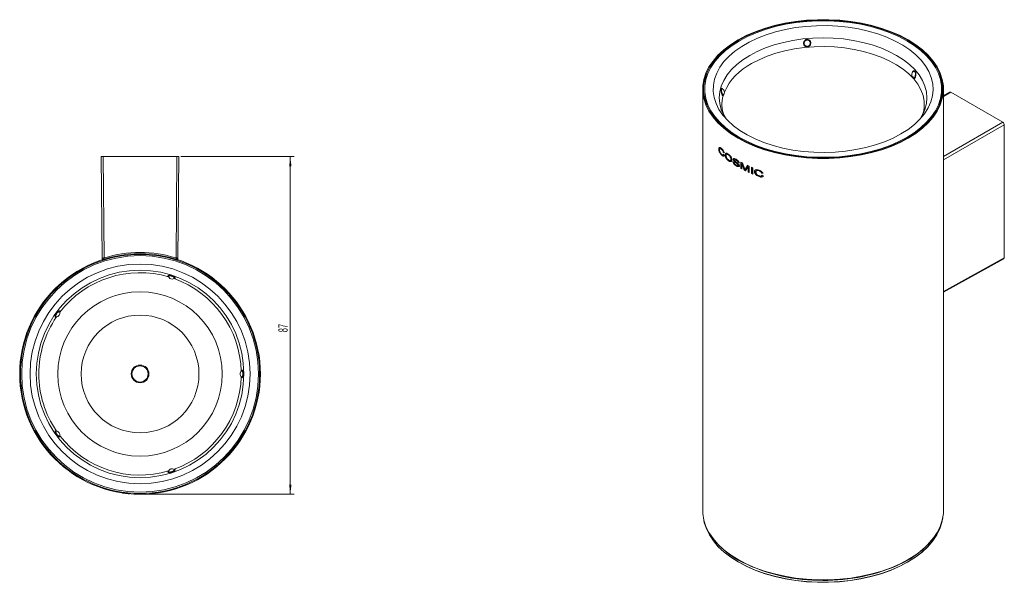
# Model space of a CAD drawing. Header units: millimetres. Extents: x -57 to 206, y 31 to 350.
# Tile 1 of 2: x -57 to 197, y 31 to 176. Entities that reach past the tile are written whole.
import ezdxf

# ---------------------------------------------------------------- set-up
doc = ezdxf.new("R2010")
doc.units = ezdxf.units.MM
doc.styles.add('SLDTEXTSTYLE0', font='TXT', dxfattribs={"width": 0.605})
doc.dimstyles.new('SLDDIMSTYLE0', dxfattribs={"dimtxt": 2.311487, "dimasz": 2.5, "dimexe": 0, "dimexo": 0.0625, "dimgap": 0.577872, "dimtad": 2, "dimrnd": 1e-09, "dimzin": 12, "dimdsep": 46, "dimtxsty": 'SLDTEXTSTYLE0', "dimsah": 1, "dimcen": 0.09, "dimadec": 0, "dimazin": 0, "dimtfac": 1, "dimtofl": 0, "dimtmove": 0, "dimatfit": 3, "dimfxl": 1, "dimtolj": 1, "dimtzin": 12, "dimarcsym": 0})

# ---------------------------------------------------------------- blocks, each defined once
blk = doc.blocks.new('*D3')
at = {"color": 7, "linetype": 'Continuous', "lineweight": 0}
for p, q in [((-15.32, 140.44), (13.88, 140.44)), ((12.88, 140.44), (12.88, 53.44)), ((-24.82, 53.44), (13.88, 53.44))]:
    blk.add_line(p, q, dxfattribs=at)
for points in [[(12.88, 140.44), (12.57, 137.94), (13.19, 137.94)], [(12.88, 53.44), (13.19, 55.94), (12.57, 55.94)]]:
    blk.add_solid(points, dxfattribs=at)
at = {"color": 7, "linetype": 'Continuous', "lineweight": 0, "insert": (9.81, 95.18), "char_height": 2.381, "attachment_point": 1, "rotation": 90, "style": 'SLDTEXTSTYLE0'}
blk.add_mtext('87', dxfattribs=at)

msp = doc.modelspace()

# ---------------------------------------------------------------- linework, layer by layer
at = {"color": 7, "linetype": 'Continuous', "lineweight": 15}
for p, q in [((119.113, 157.86), (119.113, 49.26)), ((181.113, 49.26), (181.113, 157.86)), ((182.741, 157.063), (181.113, 156.09)), ((182.993, 157.04), (196.428, 149.284)), ((196.782, 114.377), (196.782, 148.671)), ((123.961, 142.322), (124.046, 142.353)), ((-35.595, 114.272), (-35.823, 140.442)), ((-35.823, 140.442), (-35.323, 140.442)), ((-35.323, 140.442), (-16.323, 140.442)), ((-35.323, 140.442), (-35.096, 114.334)), ((-16.551, 114.334), (-16.323, 140.442)), ((-16.323, 140.442), (-15.823, 140.442)), ((-15.823, 140.442), (-16.052, 114.272)), ((124.624, 141.459), (124.393, 141.606)), ((124.436, 141.015), (124.519, 141.048)), ((124.436, 141.015), (124.668, 140.766)), ((124.706, 141.492), (124.476, 141.638)), ((127.244, 139.606), (127.318, 139.645)), ((127.695, 139.571), (127.767, 139.611)), ((128.006, 138.593), (127.264, 139.225)), ((128.077, 138.634), (127.338, 139.264)), ((128.183, 138.989), (128.254, 139.03)), ((128.238, 138.238), (128.308, 138.279)), ((128.883, 137.425), (128.883, 139.058)), ((128.883, 137.425), (128.951, 137.467)), ((128.951, 137.467), (128.951, 139.021)), ((129.184, 138.646), (129.251, 138.689)), ((129.184, 138.646), (129.184, 137.264)), ((129.805, 136.945), (129.184, 138.646)), ((129.87, 136.988), (129.251, 138.689)), ((129.348, 138.811), (129.874, 137.397)), ((129.805, 136.945), (129.87, 136.988)), ((129.874, 137.397), (129.981, 137.105)), ((129.981, 137.105), (130.105, 137.303)), ((129.981, 137.105), (130.046, 137.148)), ((130.046, 137.148), (130.169, 137.347)), ((130.782, 137.857), (130.1, 136.799)), ((130.105, 137.303), (130.669, 138.161)), ((130.105, 137.303), (130.169, 137.347)), ((130.169, 137.347), (130.732, 138.206)), ((130.782, 137.857), (130.844, 137.903)), ((130.782, 136.476), (130.782, 137.857)), ((130.844, 136.521), (130.844, 137.903)), ((131.104, 137.962), (131.104, 136.329)), ((131.656, 136.088), (131.656, 137.721)), ((131.715, 136.134), (131.715, 137.695)), ((131.987, 137.581), (131.987, 135.948)), ((130.782, 136.476), (130.844, 136.521)), ((131.656, 136.088), (131.715, 136.134)), ((132.447, 136.589), (132.504, 136.636)), ((133.631, 135.288), (133.684, 135.337)), ((134.635, 136.14), (134.281, 136.21)), ((134.302, 135.556), (134.398, 135.683)), ((134.685, 136.19), (134.332, 136.259)), ((134.347, 135.634), (134.398, 135.683)), ((134.347, 135.634), (134.701, 135.461)), ((181.113, 105.473), (196.676, 114.146)), ((-47.421, 99.176), (-47.397, 99.17))]:
    msp.add_line(p, q, dxfattribs=at)
at = {"color": 8, "linetype": 'Continuous', "lineweight": 15}
for p, q in [((182.993, 157.04), (181.113, 155.916)), ((181.113, 140.442), (196.428, 149.284)), ((196.782, 148.671), (181.113, 139.626)), ((181.113, 105.644), (196.782, 114.377))]:
    msp.add_line(p, q, dxfattribs=at)
at = {"color": 7, "linetype": 'Continuous', "lineweight": 15, "flags": 128}
for points in [[(128.193, 145.206), (130.309, 144.092), (132.594, 143.096), (135.028, 142.226), (137.591, 141.489), (140.261, 140.892), (143.015, 140.44), (145.83, 140.136), (148.681, 139.984), (151.545, 139.984), (154.396, 140.136), (157.21, 140.44), (159.964, 140.892), (162.634, 141.489), (165.198, 142.226), (167.632, 143.096), (169.917, 144.092), (172.033, 145.206), (173.962, 146.428), (175.688, 147.747), (177.195, 149.152), (178.471, 150.632), (179.506, 152.173), (180.289, 153.763), (180.816, 155.388), (181.08, 157.034), (181.08, 158.687), (180.816, 160.333), (180.289, 161.958), (179.506, 163.548), (178.471, 165.089), (177.195, 166.569), (175.688, 167.974), (173.962, 169.293), (172.033, 170.515), (169.917, 171.628), (167.632, 172.624), (165.198, 173.495), (162.634, 174.231), (159.964, 174.829), (157.21, 175.281), (154.396, 175.585), (151.545, 175.737), (148.681, 175.737), (145.83, 175.585), (143.015, 175.281), (140.261, 174.829), (137.591, 174.231), (135.028, 173.495), (132.594, 172.624), (130.309, 171.628), (128.193, 170.515), (126.264, 169.293), (124.538, 167.974), (123.031, 166.569), (121.754, 165.089), (120.72, 163.548), (119.936, 161.958), (119.41, 160.333), (119.146, 158.687), (119.146, 157.034), (119.41, 155.388), (119.936, 153.763), (120.72, 152.173), (121.754, 150.632), (123.031, 149.152), (124.538, 147.747), (126.264, 146.428), (128.193, 145.206)], [(171.892, 145.288), (173.808, 146.501), (175.523, 147.812), (177.02, 149.208), (178.289, 150.679), (179.316, 152.21), (180.095, 153.79), (180.618, 155.404), (180.88, 157.039), (180.88, 158.682), (180.618, 160.317), (180.095, 161.931), (179.316, 163.511), (178.289, 165.042), (177.02, 166.512), (175.523, 167.909), (173.808, 169.219), (171.892, 170.433), (169.789, 171.54), (167.519, 172.529), (165.1, 173.394), (162.554, 174.126), (159.901, 174.719), (157.165, 175.169), (154.368, 175.47), (151.535, 175.622), (148.69, 175.622), (145.858, 175.47), (143.061, 175.169), (140.325, 174.719), (137.672, 174.126), (135.125, 173.394), (132.707, 172.529), (130.436, 171.54), (128.334, 170.433), (126.417, 169.219), (124.703, 167.909), (123.205, 166.512), (121.937, 165.042), (120.91, 163.511), (120.131, 161.931), (119.608, 160.317), (119.346, 158.682), (119.346, 157.039), (119.608, 155.404), (120.131, 153.79), (120.91, 152.21), (121.937, 150.679), (123.205, 149.208), (124.703, 147.812), (126.417, 146.501), (128.334, 145.288), (130.436, 144.181), (132.707, 143.192), (135.125, 142.327), (137.672, 141.595), (140.325, 141.002), (143.061, 140.552), (145.858, 140.25), (148.69, 140.099), (151.535, 140.099), (154.368, 140.25), (157.165, 140.552), (159.901, 141.002), (162.554, 141.595), (165.1, 142.327), (167.519, 143.192), (169.789, 144.181), (171.892, 145.288)], [(128.554, 145.415), (126.657, 146.616), (124.96, 147.914), (123.477, 149.296), (122.222, 150.751), (121.205, 152.267), (120.434, 153.831), (119.917, 155.429), (119.657, 157.048), (119.657, 158.673), (119.917, 160.292), (120.434, 161.89), (121.205, 163.454), (122.222, 164.97), (123.477, 166.425), (124.96, 167.807), (126.657, 169.105), (128.554, 170.306), (130.635, 171.401), (132.883, 172.381), (135.277, 173.237), (137.798, 173.961), (140.424, 174.549), (143.132, 174.994), (145.901, 175.292), (148.705, 175.442), (151.521, 175.442), (154.325, 175.292), (157.093, 174.994), (159.802, 174.549), (162.428, 173.961), (164.949, 173.237), (167.343, 172.381), (169.59, 171.401), (171.672, 170.306), (173.569, 169.105), (175.266, 167.807), (176.748, 166.425), (178.004, 164.97), (179.021, 163.454), (179.792, 161.89), (180.309, 160.292), (180.569, 158.673), (180.569, 157.048), (180.309, 155.429), (179.792, 153.831), (179.021, 152.267), (178.004, 150.751), (176.748, 149.296), (175.266, 147.914), (173.569, 146.616), (171.672, 145.415), (169.59, 144.32), (167.343, 143.34), (164.949, 142.484), (162.428, 141.759), (159.802, 141.172), (157.093, 140.727), (154.325, 140.428), (151.521, 140.278), (148.705, 140.278), (145.901, 140.428), (143.132, 140.727), (140.424, 141.172), (137.798, 141.759), (135.277, 142.484), (132.883, 143.34), (130.635, 144.32), (128.554, 145.415)], [(170.139, 146.299), (171.979, 147.469), (173.614, 148.736), (175.029, 150.088), (176.213, 151.513), (177.152, 152.996), (177.839, 154.526), (178.267, 156.086), (178.432, 157.663), (178.333, 159.242), (177.97, 160.808), (177.348, 162.346), (176.471, 163.842), (175.348, 165.283), (173.989, 166.654), (172.407, 167.944), (170.617, 169.139), (168.636, 170.228), (166.482, 171.203), (164.175, 172.052), (161.736, 172.77), (159.19, 173.348), (156.558, 173.781), (153.866, 174.066), (151.139, 174.199), (148.403, 174.18), (145.682, 174.009), (143.003, 173.687), (140.391, 173.217), (137.869, 172.603), (135.461, 171.852), (133.19, 170.97), (131.077, 169.966), (129.142, 168.849), (127.403, 167.63), (125.876, 166.319), (124.575, 164.929), (123.512, 163.473), (122.698, 161.965), (122.14, 160.418), (121.843, 158.848), (121.81, 157.268), (122.041, 155.694), (122.534, 154.14), (123.285, 152.621), (124.286, 151.15), (125.529, 149.743), (127.001, 148.411), (128.689, 147.167), (130.576, 146.023), (132.646, 144.99), (134.88, 144.077), (137.255, 143.293), (139.751, 142.644), (142.343, 142.138), (145.008, 141.779), (147.72, 141.569), (150.455, 141.512), (153.187, 141.607), (155.89, 141.854), (158.539, 142.251), (161.109, 142.793), (163.577, 143.476), (165.919, 144.294), (168.113, 145.238), (170.139, 146.299)], [(124.151, 157.891), (124.056, 157.92), (123.999, 157.895), (123.937, 157.797), (123.914, 157.623), (123.937, 157.377), (124.002, 157.087), (124.088, 156.794), (124.172, 156.543), (124.242, 156.362), (124.297, 156.265), (124.318, 156.249), (124.318, 156.249)], [(123.241, 142.372), (123.284, 142.386), (123.327, 142.401)], [(123.975, 140.822), (124.018, 140.838), (124.06, 140.853)], [(124.393, 141.606), (124.434, 141.622), (124.476, 141.638)], [(124.668, 140.766), (124.709, 140.783), (124.75, 140.799)], [(124.875, 140.869), (124.915, 140.886), (124.956, 140.903)], [(125.808, 140.916), (125.769, 140.898), (125.73, 140.88)], [(126.442, 139.815), (126.404, 139.797), (126.366, 139.778)], [(126.969, 139.766), (127.007, 139.785), (127.044, 139.805)], [(125.727, 139.395), (125.767, 139.413), (125.806, 139.431)], [(127.264, 139.225), (127.301, 139.245), (127.338, 139.264)], [(127.758, 138.047), (127.794, 138.067), (127.83, 138.087)], [(128.006, 138.593), (128.041, 138.614), (128.077, 138.634)], [(128.531, 138.083), (128.565, 138.104), (128.6, 138.124)], [(132.786, 136.456), (132.814, 136.48), (132.842, 136.504)], [(133.608, 136.783), (133.635, 136.807), (133.662, 136.832)], [(134.281, 136.21), (134.306, 136.235), (134.332, 136.259)], [(134.701, 135.461), (134.726, 135.486), (134.751, 135.511)], [(119.113, 49.26), (119.146, 48.434), (119.41, 46.788), (119.936, 45.163), (120.72, 43.573), (121.754, 42.032), (123.031, 40.552), (124.538, 39.147), (126.264, 37.828), (128.193, 36.606)], [(128.193, 36.606), (130.309, 35.493), (132.594, 34.496), (135.028, 33.626), (137.591, 32.889), (140.261, 32.292), (143.015, 31.84), (145.83, 31.536), (148.681, 31.384), (151.545, 31.384), (154.396, 31.536), (157.21, 31.84), (159.964, 32.292), (162.634, 32.889), (165.198, 33.626), (167.632, 34.496), (169.917, 35.493), (172.033, 36.606), (173.962, 37.828), (175.688, 39.147), (177.195, 40.552), (178.471, 42.032), (179.506, 43.573), (180.289, 45.163), (180.816, 46.788), (181.08, 48.434), (181.113, 49.26)], [(119.289, 47.355), (119.509, 46.143), (120.034, 44.523), (120.815, 42.938), (121.846, 41.402), (123.118, 39.927), (124.62, 38.526), (126.34, 37.211), (128.263, 35.994), (130.373, 34.884), (132.65, 33.891), (135.077, 33.023), (137.632, 32.289), (140.293, 31.694), (143.038, 31.243), (145.844, 30.94), (148.686, 30.788), (151.54, 30.788), (154.382, 30.94), (157.187, 31.243), (159.933, 31.694), (162.594, 32.289), (165.149, 33.023), (167.576, 33.891), (169.853, 34.884), (171.962, 35.994), (173.885, 37.211), (175.605, 38.526), (177.108, 39.927), (178.38, 41.402), (179.411, 42.938), (180.192, 44.523), (180.717, 46.143), (180.937, 47.355)], [(180.253, 45.075), (179.997, 44.386), (179.221, 42.812), (178.197, 41.285), (176.933, 39.82), (175.44, 38.428), (173.731, 37.122), (171.821, 35.912), (169.725, 34.809), (167.463, 33.823), (165.052, 32.961), (162.513, 32.231), (159.869, 31.64), (157.142, 31.192), (154.354, 30.891), (151.531, 30.74), (148.695, 30.74), (145.871, 30.891), (143.084, 31.192), (140.357, 31.64), (137.712, 32.231), (135.174, 32.961), (132.763, 33.823), (130.5, 34.809), (128.405, 35.912), (128.355, 35.941)]]:
    msp.add_lwpolyline(points, dxfattribs=at)
at = {"color": 8, "linetype": 'Continuous', "lineweight": 15, "flags": 128}
for points in [[(131.205, 166.538), (133.15, 167.555), (135.257, 168.458), (137.508, 169.236), (139.88, 169.884), (142.351, 170.394), (144.896, 170.762), (147.492, 170.985), (150.113, 171.059), (152.734, 170.985), (155.329, 170.762), (157.875, 170.394), (160.346, 169.884), (162.718, 169.236), (164.968, 168.458), (167.076, 167.555), (169.02, 166.538), (170.783, 165.415), (172.346, 164.199), (173.695, 162.899), (174.817, 161.53), (175.701, 160.104), (176.338, 158.634), (176.723, 157.136), (176.852, 155.623), (176.723, 154.11), (176.338, 152.611), (175.701, 151.142), (175.183, 150.254)], [(176.175, 153.3), (176.136, 154.697), (175.845, 156.188), (175.299, 157.655), (174.502, 159.084), (173.462, 160.459), (172.191, 161.768), (170.7, 162.997), (169.004, 164.134), (167.121, 165.169), (165.068, 166.09), (162.867, 166.888), (160.54, 167.556), (158.108, 168.087), (155.598, 168.475), (153.032, 168.717), (150.438, 168.811), (147.84, 168.755), (145.265, 168.549), (142.739, 168.197), (140.285, 167.702), (137.929, 167.067), (135.694, 166.301), (133.603, 165.41), (131.676, 164.403)], [(125.043, 150.254), (124.525, 151.142), (123.887, 152.611), (123.502, 154.11), (123.374, 155.623), (123.502, 157.136), (123.887, 158.634), (124.525, 160.104), (125.409, 161.53), (126.531, 162.899), (127.88, 164.199), (129.443, 165.415), (131.205, 166.538)]]:
    msp.add_lwpolyline(points, dxfattribs=at)
at = {"color": 7, "linetype": 'Continuous', "lineweight": 15}
for radius in [31, 30.8, 30.489, 28.322, 26.739, 21.174, 15.179, 2.291, 2.083]:
    msp.add_circle((-25.823, 84.442), radius, dxfattribs=at)
at = {"color": 8, "linetype": 'Continuous', "lineweight": 15}
for centre, radius, start, end in [((138.687, 150.702), 15.39, 117.09973, 155.44308), ((132.876, 153.757), 8.838, 163.11641, 182.93289), ((-25.823, 84.442), 26.074, 73.59922, 142.40078), ((-25.823, 84.442), 26.074, 1.59922, 70.40078), ((-25.823, 84.442), 26.074, 145.7361, 180), ((-25.823, 84.442), 26.074, 180, 214.40078), ((-25.823, 84.442), 26.074, 289.59922, 358.40078), ((-25.823, 84.442), 26.074, 217.59922, 286.40078), ((160.052, 56.767), 23.554, 292.29009, 323.82208), ((149.082, 75.487), 44.212, 241.90874, 269.54579)]:
    msp.add_arc(centre, radius, start, end, dxfattribs=at)
at = {"color": 7, "linetype": 'Continuous', "lineweight": 15}
for centre, radius, start, end in [((173.947, 161.605), 1, 134.38848, 235.11444), ((123.692, 157.01), 1, 0, 62.74948), ((123.692, 157.01), 1, 311.22843, 0), ((141.588, 161.692), 26.888, 236.89196, 237.58616), ((142.955, 164.557), 29.528, 239.98348, 240.63544), ((142.962, 164.488), 29.401, 239.98322, 240.63589), ((143.687, 166.347), 31.046, 241.52066, 242.49208), ((143.611, 164.573), 30.886, 241.51921, 242.15217), ((143.63, 164.523), 30.781, 241.51932, 242.15238), ((144.435, 166.087), 32.54, 243.41041, 243.98895), ((145.195, 169.409), 34.46, 245.06759, 245.86312), ((145.884, 170.981), 36.176, 246.83971, 247.40909), ((144.421, 166.147), 32.656, 243.41071, 243.98906), ((145.241, 167.877), 34.571, 245.27562, 245.8625), ((145.259, 167.825), 34.464, 245.27568, 245.86249), ((145.884, 169.348), 36.176, 246.83971, 247.40909), ((145.868, 169.216), 35.982, 246.83895, 247.40954), ((-35.295, 114.274), 0.3, 180.5, 287.61431), ((-25.823, 84.439), 31.3, 72.76834, 107.23166), ((-7.646, 122.771), 28.717, 197.08414, 197.67771), ((-44.001, 122.771), 28.717, 342.32229, 342.91586), ((-16.352, 114.274), 0.3, 252.38569, 359.5), ((-17.557, 109.883), 1, 200.74041, 270), ((-17.557, 109.883), 1, 270, 303.36477), ((-47.465, 100.165), 1, 270, 15.43267), ((0.927, 84.442), 1, 128.79433, 231.40633), ((-47.465, 68.719), 1, 344.70299, 87.14722), ((-17.557, 59.001), 1, 56.71784, 159.49464), ((137.818, 54.264), 20.185, 214.38988, 241.74661), ((150.547, 78.671), 47.429, 267.80548, 292.87729)]:
    msp.add_arc(centre, radius, start, end, dxfattribs=at)
for centre, ratio, start_param, end_param in [((182.993, 156.631), 0.5773376, 5.4979065, 6.291912), ((196.428, 148.875), 0.5774255, 3.9271102, 5.4978303), ((196.428, 114.581), 0.5773376, 3.132866, 3.927034)]:
    msp.add_ellipse(centre, major_axis=(-0.25, 0.433), ratio=ratio, start_param=start_param, end_param=end_param, dxfattribs=at)
for points, knots in [([(145.141, 169.239), (145.128, 169.269), (145.073, 169.395), (145.034, 169.65), (145.096, 169.994), (145.272, 170.309), (145.536, 170.541), (145.844, 170.66), (146.154, 170.668), (146.441, 170.579), (146.665, 170.421), (146.847, 170.196), (146.962, 169.913), (146.969, 169.571), (146.851, 169.25), (146.623, 168.991), (146.324, 168.825), (146.008, 168.758), (145.709, 168.781), (145.447, 168.885), (145.253, 169.045), (145.174, 169.182), (145.141, 169.239)], [0, 0, 0, 0, 0.0176066, 0.0736861, 0.1315889, 0.1897573, 0.2461345, 0.2987962, 0.3478662, 0.3955789, 0.4444703, 0.481581, 0.539104, 0.5963175, 0.6545073, 0.7123436, 0.7675657, 0.8186687, 0.8667466, 0.9145174, 0.9643658, 1, 1, 1, 1]), ([(145.303, 169.275), (145.331, 169.226), (145.398, 169.104), (145.559, 168.965), (145.778, 168.876), (146.02, 168.855), (146.284, 168.912), (146.531, 169.056), (146.719, 169.281), (146.815, 169.557), (146.809, 169.852), (146.714, 170.098), (146.563, 170.293), (146.378, 170.431), (146.14, 170.51), (145.882, 170.504), (145.626, 170.401), (145.408, 170.2), (145.264, 169.928), (145.214, 169.631), (145.246, 169.411), (145.292, 169.302), (145.303, 169.275)], [0, 0, 0, 0, 0.036082, 0.0889044, 0.1331338, 0.1801233, 0.2300238, 0.2844856, 0.3424658, 0.4016291, 0.4601233, 0.5186605, 0.5560396, 0.6046977, 0.6515962, 0.6995226, 0.751125, 0.8070693, 0.8657191, 0.9247687, 0.9820788, 1, 1, 1, 1]), ([(173.383, 160.78), (173.382, 160.78), (173.377, 160.783), (173.306, 160.843), (173.248, 160.942), (173.217, 160.997)], [0, 0, 0, 0, 0.0422243, 0.4758541, 1, 1, 1, 1]), ([(124.318, 156.249), (124.326, 156.245), (124.337, 156.24), (124.346, 156.257), (124.349, 156.261)], [0, 0, 0, 0, 0.781506, 1, 1, 1, 1]), ([(125.043, 150.317), (124.948, 150.47), (124.642, 150.96), (124.337, 151.755), (124.101, 152.588), (124.081, 153.097), (124.073, 153.3)], [0, 0, 0, 0, 0.140428, 0.4519354, 0.7810642, 1, 1, 1, 1]), ([(176.153, 153.295), (176.136, 153.028), (176.098, 152.455), (175.838, 151.562), (175.512, 150.903), (175.357, 150.59)], [0, 0, 0, 0, 0.3142541, 0.6733429, 1, 1, 1, 1]), ([(123.241, 142.372), (123.243, 142.435), (123.249, 142.562), (123.298, 142.696), (123.376, 142.774), (123.51, 142.797), (123.712, 142.716), (123.884, 142.573), (123.971, 142.501)], [0, 0, 0, 0, 0.1250201, 0.2499159, 0.3724843, 0.4999976, 0.7487642, 1, 1, 1, 1]), ([(123.975, 140.822), (123.887, 140.908), (123.711, 141.078), (123.505, 141.387), (123.373, 141.685), (123.299, 141.923), (123.25, 142.161), (123.244, 142.302), (123.241, 142.372)], [0, 0, 0, 0, 0.2504926, 0.4997335, 0.6248154, 0.7498865, 0.8749954, 1, 1, 1, 1]), ([(123.327, 142.401), (123.33, 142.464), (123.336, 142.591), (123.384, 142.728), (123.438, 142.771), (123.465, 142.792)], [0, 0, 0, 0, 0.335815, 0.6711462, 1, 1, 1, 1]), ([(124.06, 140.853), (123.972, 140.938), (123.797, 141.108), (123.591, 141.417), (123.459, 141.715), (123.385, 141.952), (123.336, 142.189), (123.33, 142.33), (123.327, 142.401)], [0, 0, 0, 0, 0.2501203, 0.4992619, 0.6243419, 0.7494756, 0.8747189, 1, 1, 1, 1]), ([(123.961, 142.322), (123.898, 142.375), (123.772, 142.482), (123.625, 142.53), (123.531, 142.495), (123.466, 142.392), (123.455, 142.258), (123.448, 142.168)], [0, 0, 0, 0, 0.2506547, 0.50042743, 0.62565099, 0.75075048, 1, 1, 1, 1]), ([(123.448, 142.168), (123.453, 142.065), (123.462, 141.909), (123.525, 141.677), (123.615, 141.457), (123.764, 141.224), (123.891, 141.095), (123.954, 141.03)], [0, 0, 0, 0, 0.249459, 0.3765143, 0.4997742, 0.7495004, 1, 1, 1, 1]), ([(124.046, 142.353), (123.983, 142.405), (123.858, 142.511), (123.709, 142.564), (123.643, 142.528), (123.621, 142.516)], [0, 0, 0, 0, 0.4004508, 0.7996688, 1, 1, 1, 1]), ([(124.393, 141.606), (124.371, 141.681), (124.326, 141.831), (124.214, 142.037), (124.089, 142.2), (124.004, 142.281), (123.961, 142.322)], [0, 0, 0, 0, 0.2497163, 0.4991389, 0.7493783, 1, 1, 1, 1]), ([(123.971, 142.501), (124.098, 142.374), (124.289, 142.184), (124.489, 141.839), (124.579, 141.624), (124.609, 141.514), (124.624, 141.459)], [0, 0, 0, 0, 0.4991995, 0.7492645, 0.8746339, 1, 1, 1, 1]), ([(124.476, 141.638), (124.454, 141.713), (124.409, 141.863), (124.297, 142.069), (124.173, 142.231), (124.088, 142.312), (124.046, 142.353)], [0, 0, 0, 0, 0.2500444, 0.4995089, 0.7495928, 1, 1, 1, 1]), ([(123.954, 141.03), (124.003, 140.989), (124.101, 140.908), (124.243, 140.85), (124.372, 140.865), (124.415, 140.965), (124.436, 141.015)], [0, 0, 0, 0, 0.2507461, 0.5011167, 0.750667, 1, 1, 1, 1]), ([(124.668, 140.766), (124.634, 140.703), (124.567, 140.575), (124.381, 140.566), (124.18, 140.652), (124.044, 140.765), (123.975, 140.822)], [0, 0, 0, 0, 0.2492127, 0.498893, 0.7492693, 1, 1, 1, 1]), ([(124.75, 140.799), (124.716, 140.735), (124.649, 140.608), (124.464, 140.598), (124.263, 140.683), (124.128, 140.797), (124.06, 140.853)], [0, 0, 0, 0, 0.2495588, 0.49926949, 0.74948913, 1, 1, 1, 1]), ([(124.411, 140.912), (124.422, 140.914), (124.476, 140.92), (124.5, 140.992), (124.519, 141.048)], [0, 0, 0, 0, 0.2193686, 1, 1, 1, 1]), ([(124.875, 140.869), (124.877, 140.934), (124.883, 141.065), (124.937, 141.21), (125.028, 141.298), (125.186, 141.335), (125.423, 141.277), (125.627, 141.139), (125.729, 141.07)], [0, 0, 0, 0, 0.1250899, 0.2500337, 0.369562, 0.500127, 0.7497504, 1, 1, 1, 1]), ([(125.727, 139.395), (125.629, 139.476), (125.431, 139.637), (125.2, 139.933), (125.044, 140.208), (124.952, 140.432), (124.887, 140.661), (124.879, 140.8), (124.875, 140.869)], [0, 0, 0, 0, 0.25020335, 0.50000436, 0.62857484, 0.75013696, 0.87511497, 1, 1, 1, 1]), ([(124.956, 140.903), (124.959, 140.968), (124.965, 141.098), (125.017, 141.246), (125.08, 141.296), (125.111, 141.32)], [0, 0, 0, 0, 0.3386475, 0.6767643, 1, 1, 1, 1]), ([(125.806, 139.431), (125.708, 139.511), (125.511, 139.672), (125.282, 139.966), (125.126, 140.24), (125.034, 140.464), (124.969, 140.695), (124.96, 140.833), (124.956, 140.903)], [0, 0, 0, 0, 0.24990715, 0.49950554, 0.62495761, 0.74972042, 0.8748733, 1, 1, 1, 1]), ([(125.73, 140.88), (125.654, 140.931), (125.501, 141.031), (125.325, 141.069), (125.208, 141.032), (125.15, 140.946), (125.12, 140.823), (125.117, 140.724), (125.115, 140.675)], [0, 0, 0, 0, 0.2501571, 0.4999047, 0.624796, 0.7496967, 0.8747696, 1, 1, 1, 1]), ([(125.115, 140.675), (125.116, 140.65), (125.117, 140.601), (125.129, 140.496), (125.16, 140.359), (125.225, 140.193), (125.338, 139.987), (125.508, 139.762), (125.653, 139.644), (125.726, 139.585)], [0, 0, 0, 0, 0.0626643, 0.1253006, 0.2502319, 0.369694, 0.5002708, 0.7498647, 1, 1, 1, 1]), ([(125.808, 140.916), (125.733, 140.965), (125.582, 141.065), (125.402, 141.109), (125.321, 141.07), (125.294, 141.057)], [0, 0, 0, 0, 0.4002075, 0.79993586, 1, 1, 1, 1]), ([(125.726, 139.585), (125.801, 139.535), (125.951, 139.437), (126.132, 139.406), (126.252, 139.446), (126.321, 139.521), (126.359, 139.634), (126.363, 139.73), (126.366, 139.778)], [0, 0, 0, 0, 0.2501919, 0.4997533, 0.6284736, 0.7498369, 0.8748362, 1, 1, 1, 1]), ([(126.631, 139.596), (126.628, 139.532), (126.62, 139.404), (126.552, 139.266), (126.451, 139.179), (126.28, 139.138), (126.031, 139.199), (125.828, 139.33), (125.727, 139.395)], [0, 0, 0, 0, 0.1249629, 0.2498902, 0.3727673, 0.5000111, 0.7498013, 1, 1, 1, 1]), ([(125.729, 141.07), (125.83, 140.988), (126.033, 140.826), (126.282, 140.532), (126.453, 140.257), (126.553, 140.032), (126.62, 139.804), (126.628, 139.665), (126.631, 139.596)], [0, 0, 0, 0, 0.2502105, 0.4999909, 0.6281245, 0.7500628, 0.8749934, 1, 1, 1, 1]), ([(126.366, 139.778), (126.363, 139.829), (126.359, 139.93), (126.319, 140.097), (126.252, 140.266), (126.134, 140.474), (125.954, 140.699), (125.804, 140.82), (125.73, 140.88)], [0, 0, 0, 0, 0.1251316, 0.2501585, 0.3734459, 0.5002875, 0.7498843, 1, 1, 1, 1]), ([(126.442, 139.815), (126.44, 139.866), (126.436, 139.967), (126.396, 140.134), (126.329, 140.302), (126.211, 140.511), (126.032, 140.735), (125.883, 140.856), (125.808, 140.916)], [0, 0, 0, 0, 0.1253647, 0.2505824, 0.3739739, 0.5008178, 0.7502071, 1, 1, 1, 1]), ([(126.236, 139.458), (126.268, 139.466), (126.33, 139.482), (126.397, 139.558), (126.436, 139.671), (126.44, 139.767), (126.442, 139.815)], [0, 0, 0, 0, 0.257041, 0.4995915, 0.749591, 1, 1, 1, 1]), ([(126.969, 139.766), (126.971, 139.788), (126.973, 139.83), (126.999, 139.897), (127.054, 139.948), (127.142, 139.972), (127.344, 139.952), (127.534, 139.848), (127.684, 139.766)], [0, 0, 0, 0, 0.0625862, 0.1251814, 0.2500878, 0.368534, 0.5004935, 1, 1, 1, 1]), ([(127.264, 139.225), (127.194, 139.302), (127.089, 139.418), (127.002, 139.594), (126.973, 139.696), (126.971, 139.743), (126.969, 139.766)], [0, 0, 0, 0, 0.4997628, 0.7503349, 0.8738317, 1, 1, 1, 1]), ([(127.044, 139.805), (127.045, 139.826), (127.048, 139.869), (127.073, 139.936), (127.109, 139.963), (127.133, 139.981)], [0, 0, 0, 0, 0.2504167, 0.5007855, 1, 1, 1, 1]), ([(127.338, 139.264), (127.268, 139.341), (127.163, 139.457), (127.076, 139.633), (127.048, 139.735), (127.045, 139.781), (127.044, 139.805)], [0, 0, 0, 0, 0.4993242, 0.7499764, 0.8736261, 1, 1, 1, 1]), ([(127.695, 139.571), (127.604, 139.624), (127.467, 139.705), (127.321, 139.717), (127.265, 139.683), (127.247, 139.644), (127.245, 139.618), (127.244, 139.606)], [0, 0, 0, 0, 0.5005718, 0.749989, 0.8748097, 0.9374351, 1, 1, 1, 1]), ([(127.244, 139.606), (127.245, 139.59), (127.247, 139.559), (127.265, 139.508), (127.289, 139.458), (127.309, 139.429), (127.32, 139.414)], [0, 0, 0, 0, 0.2497631, 0.4994407, 0.7494966, 1, 1, 1, 1]), ([(127.767, 139.611), (127.676, 139.664), (127.54, 139.744), (127.394, 139.756), (127.339, 139.722), (127.321, 139.683), (127.319, 139.657), (127.318, 139.645)], [0, 0, 0, 0, 0.50020407, 0.74958959, 0.87453602, 0.93728481, 1, 1, 1, 1]), ([(127.684, 139.766), (127.847, 139.659), (128.052, 139.524), (128.278, 139.276), (128.377, 139.133), (128.454, 138.976), (128.468, 138.874), (128.475, 138.823)], [0, 0, 0, 0, 0.4997274, 0.6308121, 0.7503083, 0.8752786, 1, 1, 1, 1]), ([(128.183, 138.989), (128.178, 139.021), (128.166, 139.085), (128.121, 139.183), (128.061, 139.272), (127.922, 139.426), (127.796, 139.507), (127.695, 139.571)], [0, 0, 0, 0, 0.1250684, 0.2499974, 0.3694604, 0.5004078, 1, 1, 1, 1]), ([(128.254, 139.03), (128.248, 139.062), (128.236, 139.126), (128.192, 139.223), (128.132, 139.312), (127.994, 139.466), (127.868, 139.547), (127.767, 139.611)], [0, 0, 0, 0, 0.12532522, 0.25041319, 0.36994517, 0.50082581, 1, 1, 1, 1]), ([(126.516, 139.224), (126.478, 139.211), (126.357, 139.17), (126.107, 139.237), (125.906, 139.366), (125.806, 139.431)], [0, 0, 0, 0, 0.1928811, 0.5961839, 1, 1, 1, 1]), ([(127.758, 138.047), (127.571, 138.17), (127.335, 138.325), (127.095, 138.633), (126.995, 138.807), (126.92, 138.993), (126.907, 139.111), (126.901, 139.169)], [0, 0, 0, 0, 0.4993064, 0.628994, 0.7500105, 0.8750647, 1, 1, 1, 1]), ([(127.83, 138.087), (127.643, 138.21), (127.409, 138.365), (127.169, 138.671), (127.069, 138.845), (126.995, 139.032), (126.982, 139.149), (126.976, 139.207)], [0, 0, 0, 0, 0.4988534, 0.628519, 0.7495799, 0.8748021, 1, 1, 1, 1]), ([(127.175, 138.993), (127.182, 138.953), (127.194, 138.875), (127.238, 138.753), (127.306, 138.638), (127.466, 138.437), (127.623, 138.328), (127.746, 138.242)], [0, 0, 0, 0, 0.1253604, 0.2505089, 0.3659365, 0.5009603, 1, 1, 1, 1]), ([(127.32, 139.414), (127.457, 139.287), (127.731, 139.033), (128.019, 138.803), (128.163, 138.687)], [0, 0, 0, 0, 0.4991542, 1, 1, 1, 1]), ([(127.746, 138.242), (127.846, 138.189), (127.972, 138.121), (128.112, 138.108), (128.175, 138.122), (128.214, 138.154), (128.235, 138.196), (128.237, 138.224), (128.238, 138.238)], [0, 0, 0, 0, 0.49952031, 0.63430254, 0.74993416, 0.87481376, 0.93740338, 1, 1, 1, 1]), ([(128.531, 138.083), (128.529, 138.06), (128.526, 138.016), (128.497, 137.944), (128.436, 137.887), (128.34, 137.856), (128.12, 137.859), (127.918, 137.964), (127.758, 138.047)], [0, 0, 0, 0, 0.0626091, 0.1252593, 0.2502473, 0.3672713, 0.5007993, 1, 1, 1, 1]), ([(128.6, 138.124), (128.599, 138.102), (128.596, 138.057), (128.567, 137.986), (128.506, 137.928), (128.41, 137.897), (128.191, 137.9), (127.989, 138.004), (127.83, 138.087)], [0, 0, 0, 0, 0.0627512, 0.1255231, 0.2506601, 0.3677392, 0.5012136, 1, 1, 1, 1]), ([(128.238, 138.238), (128.237, 138.254), (128.235, 138.287), (128.216, 138.34), (128.189, 138.391), (128.124, 138.485), (128.058, 138.545), (128.006, 138.593)], [0, 0, 0, 0, 0.1250652, 0.2499887, 0.3702242, 0.5003027, 1, 1, 1, 1]), ([(128.308, 138.279), (128.307, 138.295), (128.305, 138.328), (128.287, 138.38), (128.26, 138.431), (128.195, 138.525), (128.129, 138.586), (128.077, 138.634)], [0, 0, 0, 0, 0.1252963, 0.2503836, 0.3707314, 0.5007461, 1, 1, 1, 1]), ([(128.163, 138.687), (128.249, 138.603), (128.357, 138.498), (128.459, 138.336), (128.499, 138.25), (128.521, 138.178), (128.529, 138.122), (128.53, 138.096), (128.531, 138.083)], [0, 0, 0, 0, 0.4990721, 0.6286327, 0.7495779, 0.8746358, 0.937314, 1, 1, 1, 1]), ([(128.185, 138.153), (128.205, 138.155), (128.246, 138.162), (128.284, 138.195), (128.306, 138.236), (128.308, 138.265), (128.308, 138.279)], [0, 0, 0, 0, 0.3158654, 0.6573422, 0.8286247, 1, 1, 1, 1]), ([(132.447, 136.589), (132.452, 136.653), (132.461, 136.782), (132.542, 136.933), (132.67, 137.037), (132.888, 137.106), (133.214, 137.093), (133.487, 137.008), (133.624, 136.965)], [0, 0, 0, 0, 0.1250201, 0.2499158, 0.37248431, 0.49999768, 0.74876419, 1, 1, 1, 1]), ([(132.504, 136.636), (132.509, 136.7), (132.518, 136.829), (132.597, 136.982), (132.686, 137.044), (132.73, 137.075)], [0, 0, 0, 0, 0.3358151, 0.6711462, 1, 1, 1, 1]), ([(133.624, 136.965), (133.823, 136.881), (134.122, 136.754), (134.428, 136.475), (134.566, 136.289), (134.612, 136.19), (134.635, 136.14)], [0, 0, 0, 0, 0.4991995, 0.7492642, 0.8746338, 1, 1, 1, 1]), ([(133.631, 135.288), (133.491, 135.344), (133.213, 135.455), (132.88, 135.694), (132.664, 135.947), (132.543, 136.16), (132.462, 136.38), (132.452, 136.519), (132.447, 136.589)], [0, 0, 0, 0, 0.2504926, 0.4997334, 0.6248153, 0.7498865, 0.8749954, 1, 1, 1, 1]), ([(133.684, 135.337), (133.545, 135.392), (133.267, 135.503), (132.936, 135.743), (132.72, 135.995), (132.6, 136.207), (132.519, 136.428), (132.509, 136.567), (132.504, 136.636)], [0, 0, 0, 0, 0.2501204, 0.4992619, 0.6243418, 0.7494756, 0.8747189, 1, 1, 1, 1]), ([(133.608, 136.783), (133.508, 136.815), (133.309, 136.879), (133.074, 136.877), (132.922, 136.811), (132.816, 136.686), (132.798, 136.548), (132.786, 136.456)], [0, 0, 0, 0, 0.2506545, 0.5004273, 0.6256508, 0.7507503, 1, 1, 1, 1]), ([(132.786, 136.456), (132.795, 136.354), (132.809, 136.201), (132.911, 135.991), (133.058, 135.801), (133.296, 135.619), (133.497, 135.532), (133.597, 135.489)], [0, 0, 0, 0, 0.249459, 0.37651411, 0.49977403, 0.74950037, 1, 1, 1, 1]), ([(133.662, 136.832), (133.562, 136.864), (133.363, 136.928), (133.128, 136.926), (132.977, 136.859), (132.872, 136.733), (132.854, 136.596), (132.842, 136.504)], [0, 0, 0, 0, 0.2503228, 0.499875, 0.6251023, 0.7503208, 1, 1, 1, 1]), ([(133.597, 135.489), (133.674, 135.464), (133.828, 135.415), (134.049, 135.404), (134.249, 135.463), (134.314, 135.577), (134.347, 135.634)], [0, 0, 0, 0, 0.2507461, 0.5011169, 0.7506667, 1, 1, 1, 1]), ([(134.281, 136.21), (134.246, 136.277), (134.178, 136.413), (134.004, 136.582), (133.809, 136.703), (133.675, 136.756), (133.608, 136.783)], [0, 0, 0, 0, 0.24971611, 0.49913886, 0.74937775, 1, 1, 1, 1]), ([(134.701, 135.461), (134.65, 135.386), (134.548, 135.237), (134.262, 135.166), (133.951, 135.185), (133.738, 135.254), (133.631, 135.288)], [0, 0, 0, 0, 0.2492129, 0.4988929, 0.7492691, 1, 1, 1, 1]), ([(134.332, 136.259), (134.298, 136.327), (134.229, 136.462), (134.056, 136.631), (133.861, 136.752), (133.728, 136.805), (133.662, 136.832)], [0, 0, 0, 0, 0.2500445, 0.4995087, 0.7495932, 1, 1, 1, 1]), ([(134.751, 135.511), (134.7, 135.436), (134.598, 135.287), (134.313, 135.215), (134.004, 135.235), (133.79, 135.303), (133.684, 135.337)], [0, 0, 0, 0, 0.2495587, 0.4992699, 0.7494888, 1, 1, 1, 1]), ([(-35.595, 114.272), (-35.59, 114.272), (-35.579, 114.273), (-35.499, 114.283), (-35.38, 114.298), (-35.238, 114.316), (-35.139, 114.329), (-35.096, 114.334)], [0, 0, 0, 0, 0.2069893, 0.4121615, 0.6191985, 0.8328486, 1, 1, 1, 1]), ([(-16.551, 114.334), (-16.493, 114.327), (-16.376, 114.312), (-16.222, 114.292), (-16.109, 114.278), (-16.058, 114.272), (-16.053, 114.272), (-16.052, 114.272)], [0, 0, 0, 0, 0.223553, 0.4487743, 0.6722798, 0.8887934, 1, 1, 1, 1]), ([(-17.008, 109.04), (-16.999, 109.047), (-16.974, 109.068), (-16.997, 109.061), (-17.012, 109.056)], [0, 0, 0, 0, 0.3246066, 1, 1, 1, 1]), ([(-46.495, 100.427), (-46.499, 100.441), (-46.503, 100.459), (-46.504, 100.451), (-46.505, 100.449)], [0, 0, 0, 0, 0.8409098, 1, 1, 1, 1]), ([(0.298, 85.207), (0.311, 85.262), (0.34, 85.376), (0.422, 85.425), (0.533, 85.366), (0.65, 85.198), (0.749, 84.952), (0.809, 84.657), (0.819, 84.344), (0.778, 84.049), (0.7, 83.794), (0.595, 83.596), (0.48, 83.477), (0.382, 83.473), (0.324, 83.536), (0.31, 83.634), (0.307, 83.654)], [0, 0, 0, 0, 0.0715071, 0.1508464, 0.2330981, 0.3116809, 0.3843157, 0.4580993, 0.5295288, 0.5977952, 0.6665038, 0.7385708, 0.8151921, 0.8957497, 0.978529, 1, 1, 1, 1]), ([(0.305, 85.2), (0.311, 85.217), (0.325, 85.253), (0.31, 85.233), (0.301, 85.222)], [0, 0, 0, 0, 0.4678372, 1, 1, 1, 1]), ([(0.297, 83.662), (0.306, 83.654), (0.327, 83.635), (0.316, 83.655), (0.31, 83.666)], [0, 0, 0, 0, 0.4470243, 1, 1, 1, 1]), ([(-47.413, 69.722), (-47.427, 69.722), (-47.446, 69.724), (-47.438, 69.72), (-47.437, 69.719)], [0, 0, 0, 0, 0.7989156, 1, 1, 1, 1]), ([(-46.507, 68.444), (-46.506, 68.441), (-46.498, 68.419), (-46.513, 68.429), (-46.499, 68.45), (-46.498, 68.453)], [0, 0, 0, 0, 0.1161637, 0.8881415, 1, 1, 1, 1]), ([(-17.037, 59.832), (-17.024, 59.835), (-16.936, 59.852), (-16.839, 59.838), (-16.772, 59.769), (-16.816, 59.633), (-16.957, 59.465), (-17.173, 59.297), (-17.441, 59.157), (-17.737, 59.061), (-18.026, 59.017), (-18.287, 59.021), (-18.497, 59.066), (-18.63, 59.143), (-18.64, 59.237), (-18.594, 59.304), (-18.52, 59.34), (-18.519, 59.34)], [0, 0, 0, 0, 0.0134765, 0.089311, 0.1694009, 0.2520619, 0.3308264, 0.4027231, 0.4756819, 0.5463908, 0.6145548, 0.6837735, 0.756703, 0.8342045, 0.9153973, 0.9984576, 1, 1, 1, 1]), ([(-18.498, 59.358), (-18.499, 59.349), (-18.505, 59.322), (-18.497, 59.335), (-18.491, 59.344)], [0, 0, 0, 0, 0.3236782, 1, 1, 1, 1]), ([(-17.013, 59.828), (-16.998, 59.825), (-16.974, 59.819), (-16.999, 59.835), (-17.008, 59.841)], [0, 0, 0, 0, 0.6215656, 1, 1, 1, 1]), ([(-29.528, 53.664), (-29.651, 53.679), (-29.897, 53.71), (-30.187, 53.75), (-30.38, 53.779), (-30.478, 53.793), (-30.528, 53.801), (-30.533, 53.802), (-30.536, 53.802)], [0, 0, 0, 0, 0.2501571, 0.4999047, 0.624796, 0.7496967, 0.8747696, 1, 1, 1, 1]), ([(-28.525, 53.56), (-28.528, 53.56), (-28.535, 53.561), (-28.598, 53.566), (-28.701, 53.576), (-28.887, 53.593), (-29.17, 53.622), (-29.409, 53.65), (-29.528, 53.664)], [0, 0, 0, 0, 0.1251316, 0.2501585, 0.3734459, 0.5002875, 0.7498843, 1, 1, 1, 1])]:
    msp.add_open_spline(points, degree=3, knots=knots, dxfattribs=at)
at = {"color": 8, "linetype": 'Continuous', "lineweight": 15}
for points, knots in [([(173.054, 162.021), (173.06, 162.057), (173.082, 162.203), (173.203, 162.401), (173.397, 162.566), (173.612, 162.602), (173.799, 162.519), (173.919, 162.363), (174.001, 162.154), (174.042, 161.895), (174.033, 161.563), (173.979, 161.23), (173.891, 160.928), (173.776, 160.702), (173.642, 160.592), (173.496, 160.602), (173.395, 160.7), (173.347, 160.747)], [0, 0, 0, 0, 0.0245946, 0.1003417, 0.1765286, 0.2504885, 0.3196484, 0.3840336, 0.4251041, 0.4949654, 0.5636292, 0.6344281, 0.7087631, 0.7849143, 0.8607051, 0.9331943, 1, 1, 1, 1]), ([(173.387, 160.785), (173.397, 160.776), (173.451, 160.728), (173.545, 160.74), (173.657, 160.836), (173.753, 161.036), (173.83, 161.295), (173.878, 161.581), (173.889, 161.863), (173.858, 162.085), (173.792, 162.261), (173.692, 162.391), (173.536, 162.455), (173.374, 162.431), (173.289, 162.345), (173.255, 162.311)], [0, 0, 0, 0, 0.0206253, 0.1076346, 0.2001147, 0.2943305, 0.3867732, 0.4744069, 0.5583949, 0.6425861, 0.6915928, 0.7680784, 0.8505377, 0.9398657, 1, 1, 1, 1]), ([(124.247, 156.093), (124.239, 156.097), (124.211, 156.111), (124.158, 156.205), (124.077, 156.413), (123.978, 156.708), (123.877, 157.051), (123.8, 157.396), (123.772, 157.691), (123.801, 157.906), (123.87, 158.016), (123.967, 158.064), (124.087, 158.029), (124.198, 157.935), (124.244, 157.835), (124.253, 157.815)], [0, 0, 0, 0, 0.0362832, 0.1203615, 0.2098533, 0.3035714, 0.3992798, 0.4941138, 0.5844696, 0.668266, 0.7474409, 0.7990135, 0.8887976, 0.9770872, 1, 1, 1, 1]), ([(124.343, 156.248), (124.337, 156.223), (124.315, 156.14), (124.283, 156.095), (124.256, 156.093), (124.247, 156.093)], [0, 0, 0, 0, 0.2088546, 0.717184, 1, 1, 1, 1]), ([(-18.483, 109.523), (-18.486, 109.525), (-18.559, 109.558), (-18.625, 109.623), (-18.647, 109.718), (-18.536, 109.804), (-18.314, 109.862), (-18.017, 109.869), (-17.7, 109.815), (-17.436, 109.722), (-17.2, 109.601), (-16.996, 109.455), (-16.841, 109.288), (-16.774, 109.145), (-16.813, 109.057), (-16.905, 109.029), (-17.009, 109.049), (-17.033, 109.054)], [0, 0, 0, 0, 0.0039304, 0.0785091, 0.1573517, 0.2388406, 0.3208025, 0.4003688, 0.474771, 0.5440368, 0.5882205, 0.6633774, 0.7372459, 0.8134115, 0.8933812, 0.9753048, 1, 1, 1, 1]), ([(-17.012, 109.049), (-17.009, 109.049), (-16.967, 109.057), (-16.965, 109.123), (-17.011, 109.239), (-17.139, 109.383), (-17.306, 109.506), (-17.503, 109.608), (-17.721, 109.686), (-17.986, 109.729), (-18.233, 109.72), (-18.414, 109.667), (-18.506, 109.599), (-18.49, 109.551), (-18.484, 109.532)], [0, 0, 0, 0, 0.0082076, 0.1103318, 0.2071431, 0.2999272, 0.3929356, 0.4470746, 0.5315705, 0.6226657, 0.7213489, 0.8246331, 0.9284629, 1, 1, 1, 1]), ([(-47.423, 99.16), (-47.453, 99.135), (-47.497, 99.099), (-47.573, 99.067), (-47.647, 99.082), (-47.693, 99.218), (-47.677, 99.45), (-47.589, 99.735), (-47.437, 100.02), (-47.246, 100.266), (-47.035, 100.462), (-46.844, 100.587), (-46.664, 100.664), (-46.518, 100.683), (-46.448, 100.614), (-46.453, 100.517), (-46.504, 100.425), (-46.514, 100.406)], [0, 0, 0, 0, 0.0499401, 0.0748972, 0.1543887, 0.2364649, 0.3189175, 0.3988311, 0.473478, 0.5430338, 0.6106656, 0.6799682, 0.732572, 0.8141097, 0.8952088, 0.9776917, 1, 1, 1, 1]), ([(-46.501, 100.427), (-46.501, 100.429), (-46.495, 100.47), (-46.557, 100.493), (-46.673, 100.487), (-46.826, 100.424), (-46.986, 100.323), (-47.163, 100.162), (-47.322, 99.957), (-47.447, 99.72), (-47.517, 99.481), (-47.525, 99.29), (-47.491, 99.178), (-47.441, 99.177), (-47.421, 99.176)], [0, 0, 0, 0, 0.0042892, 0.1077164, 0.2112195, 0.2773119, 0.3633473, 0.4462714, 0.531013, 0.6222544, 0.721173, 0.8248753, 0.9292847, 1, 1, 1, 1]), ([(0.304, 83.668), (0.307, 83.662), (0.311, 83.655), (0.34, 83.639), (0.397, 83.644), (0.495, 83.741), (0.586, 83.904), (0.654, 84.116), (0.689, 84.36), (0.681, 84.621), (0.629, 84.866), (0.543, 85.069), (0.442, 85.204), (0.357, 85.258), (0.321, 85.225), (0.308, 85.214)], [0, 0, 0, 0, 0.0179397, 0.0189599, 0.1208882, 0.217281, 0.3068438, 0.3910541, 0.4738312, 0.5601742, 0.6499681, 0.7395601, 0.8378878, 0.9418097, 1, 1, 1, 1]), ([(-46.512, 68.473), (-46.496, 68.442), (-46.449, 68.347), (-46.454, 68.252), (-46.54, 68.199), (-46.718, 68.234), (-46.952, 68.359), (-47.193, 68.56), (-47.398, 68.807), (-47.533, 69.039), (-47.631, 69.274), (-47.687, 69.501), (-47.687, 69.702), (-47.632, 69.812), (-47.538, 69.821), (-47.444, 69.738), (-47.4, 69.699)], [0, 0, 0, 0, 0.0385517, 0.1150892, 0.1952412, 0.2770954, 0.3582018, 0.4354783, 0.5071448, 0.5748588, 0.6189661, 0.6957536, 0.7712629, 0.8491962, 0.9301614, 1, 1, 1, 1]), ([(-47.413, 69.706), (-47.432, 69.709), (-47.481, 69.715), (-47.519, 69.624), (-47.524, 69.459), (-47.481, 69.269), (-47.401, 69.072), (-47.29, 68.879), (-47.118, 68.674), (-46.916, 68.509), (-46.718, 68.408), (-46.574, 68.387), (-46.503, 68.408), (-46.506, 68.45), (-46.506, 68.455)], [0, 0, 0, 0, 0.0636393, 0.1632778, 0.25894, 0.35482, 0.4092585, 0.4922181, 0.5799261, 0.6753646, 0.7771025, 0.8812393, 0.9838519, 1, 1, 1, 1]), ([(-18.492, 59.355), (-18.492, 59.355), (-18.493, 59.354), (-18.499, 59.326), (-18.495, 59.272), (-18.384, 59.205), (-18.21, 59.163), (-17.993, 59.157), (-17.752, 59.191), (-17.506, 59.271), (-17.284, 59.39), (-17.106, 59.532), (-16.994, 59.674), (-16.956, 59.787), (-16.997, 59.819), (-17.015, 59.834)], [0, 0, 0, 0, 0.00066121, 0.00190854, 0.10377917, 0.20061165, 0.29069863, 0.37501601, 0.45709056, 0.54182739, 0.62970059, 0.71738309, 0.81485945, 0.91830024, 1, 1, 1, 1])]:
    msp.add_open_spline(points, degree=3, knots=knots, dxfattribs=at)

# ---------------------------------------------------------------- dimensions: what is measured, and where the dimension line sits
at = {"color": 7, "linetype": 'Continuous', "lineweight": 0}
dim = msp.add_linear_dim(base=(12.884, 53.442), p1=(-16.323, 140.442), p2=(-25.823, 53.442), angle=90, dimstyle='SLDDIMSTYLE0', dxfattribs=at)
dim.commit()
dim.dimension.update_dxf_attribs({"geometry": '*D3', "text_midpoint": (12.884, 96.942), "dimtype": 160})

doc.saveas('drawing.dxf')
